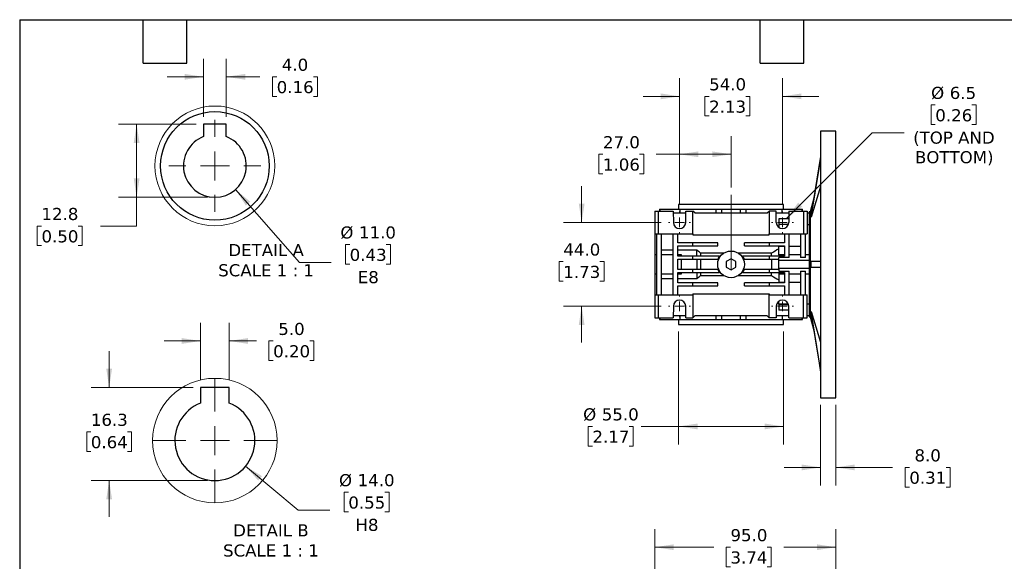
# Model space of a CAD drawing. Header units: millimetres. Extents: x 19 to 819, y 19 to 629.
# Tile 3 of 7: x 19 to 536, y 344 to 629. Entities that reach past the tile are written whole.
import ezdxf

# ---------------------------------------------------------------- set-up
doc = ezdxf.new("R2010")
doc.units = ezdxf.units.MM
doc.header["$LTSCALE"] = 3
doc.linetypes.add('SLD-Center', pattern=[19.05, 15.24, -1.27, 1.27, -1.27])
doc.linetypes.add('SLD-Solid', pattern=[0])
doc.layers.add('TEXT', color=140, linetype='SLD-Solid', lineweight=25)
doc.styles.add('SLDTEXTSTYLE0', font='VERDANA.TTF')
doc.dimstyles.new('SLDDIMSTYLE0', dxfattribs={"dimtxt": 6.474023, "dimasz": 9.906, "dimexe": 0, "dimexo": 0.0625, "dimgap": 1.618506, "dimtad": 0, "dimtih": 1, "dimtoh": 1, "dimdec": 1, "dimrnd": 1e-09, "dimzin": 4, "dimdsep": 46, "dimtxsty": 'SLDTEXTSTYLE0', "dimsah": 1, "dimcen": 0.09, "dimadec": 0, "dimazin": 1, "dimtfac": 1, "dimtdec": 1, "dimtofl": 0, "dimtmove": 0, "dimatfit": 3, "dimfxl": 0, "dimfrac": 2, "dimtolj": 1, "dimtzin": 12, "dimarcsym": 0})
doc.dimstyles.new('SLDDIMSTYLE1', dxfattribs={"dimtxt": 6.474023, "dimasz": 9.906, "dimexe": 0, "dimexo": 0.0625, "dimgap": 1.618506, "dimtad": 0, "dimtih": 1, "dimtoh": 1, "dimdec": 1, "dimrnd": 1e-09, "dimzin": 4, "dimdsep": 46, "dimtxsty": 'SLDTEXTSTYLE0', "dimsah": 1, "dimcen": 0.09, "dimadec": 0, "dimazin": 1, "dimtfac": 1, "dimtdec": 1, "dimtmove": 0, "dimatfit": 0, "dimfxl": 0, "dimfrac": 2, "dimtolj": 1, "dimtzin": 12, "dimarcsym": 0})
doc.dimstyles.new('SLDDIMSTYLE10', dxfattribs={"dimtxt": 6.474023, "dimasz": 9.906, "dimexe": 0, "dimexo": 0.0625, "dimgap": 1.618506, "dimtad": 0, "dimtih": 1, "dimtoh": 1, "dimdec": 1, "dimlfac": 0.333333, "dimrnd": 1e-09, "dimzin": 12, "dimdsep": 46, "dimtxsty": 'SLDTEXTSTYLE0', "dimsah": 1, "dimcen": 0.09, "dimadec": 0, "dimazin": 3, "dimtfac": 1, "dimtdec": 1, "dimtmove": 0, "dimatfit": 0, "dimfxl": 0, "dimfrac": 2, "dimtolj": 1, "dimtzin": 12, "dimarcsym": 0})
doc.dimstyles.new('SLDDIMSTYLE11', dxfattribs={"dimtxt": 6.474023, "dimasz": 9.906, "dimexe": 0, "dimexo": 0.0625, "dimgap": 1.618506, "dimtad": 0, "dimtih": 1, "dimtoh": 1, "dimdec": 1, "dimlfac": 0.333333, "dimrnd": 1e-09, "dimzin": 4, "dimdsep": 46, "dimtxsty": 'SLDTEXTSTYLE0', "dimsah": 1, "dimcen": 0, "dimadec": 0, "dimazin": 1, "dimtfac": 1, "dimtdec": 1, "dimtofl": 0, "dimtmove": 0, "dimatfit": 3, "dimfxl": 0, "dimfrac": 2, "dimtolj": 1, "dimtzin": 12, "dimarcsym": 0})
doc.dimstyles.new('SLDDIMSTYLE5', dxfattribs={"dimtxt": 6.474023, "dimasz": 9.906, "dimexe": 0, "dimexo": 0.0625, "dimgap": 1.618506, "dimtad": 0, "dimtih": 1, "dimtoh": 1, "dimdec": 1, "dimrnd": 1e-09, "dimzin": 12, "dimdsep": 46, "dimtxsty": 'SLDTEXTSTYLE0', "dimsah": 1, "dimcen": 0, "dimadec": 0, "dimazin": 3, "dimtfac": 1, "dimtdec": 1, "dimtofl": 0, "dimtmove": 0, "dimatfit": 3, "dimfxl": 0, "dimfrac": 2, "dimtolj": 1, "dimtzin": 12, "dimarcsym": 0})
doc.dimstyles.new('SLDDIMSTYLE7', dxfattribs={"dimtxt": 6.474023, "dimasz": 9.906, "dimexe": 0, "dimexo": 0.0625, "dimgap": 1.618506, "dimtad": 0, "dimtih": 1, "dimtoh": 1, "dimdec": 1, "dimlfac": 0.333333, "dimrnd": 1e-09, "dimzin": 4, "dimdsep": 46, "dimtxsty": 'SLDTEXTSTYLE0', "dimsah": 1, "dimcen": 0.09, "dimadec": 0, "dimazin": 1, "dimtfac": 1, "dimtdec": 1, "dimtmove": 0, "dimatfit": 0, "dimfxl": 0, "dimfrac": 2, "dimtolj": 1, "dimtzin": 12, "dimarcsym": 0})
doc.dimstyles.new('SLDDIMSTYLE8', dxfattribs={"dimtxt": 6.474023, "dimasz": 9.906, "dimexe": 0, "dimexo": 0.0625, "dimgap": 1.618506, "dimtad": 0, "dimtih": 1, "dimtoh": 1, "dimdec": 1, "dimlfac": 0.333333, "dimrnd": 1e-09, "dimzin": 12, "dimdsep": 46, "dimtxsty": 'SLDTEXTSTYLE0', "dimsah": 1, "dimcen": 0.09, "dimadec": 0, "dimazin": 3, "dimtfac": 1, "dimtdec": 1, "dimtofl": 0, "dimtmove": 0, "dimatfit": 3, "dimfxl": 0, "dimfrac": 2, "dimtolj": 1, "dimtzin": 12, "dimarcsym": 0})
doc.dimstyles.new('SLDDIMSTYLE9', dxfattribs={"dimtxt": 6.474023, "dimasz": 9.906, "dimexe": 0, "dimexo": 0.0625, "dimgap": 1.618506, "dimtad": 0, "dimtih": 1, "dimtoh": 1, "dimdec": 1, "dimlfac": 0.333333, "dimrnd": 1e-09, "dimzin": 4, "dimdsep": 46, "dimtxsty": 'SLDTEXTSTYLE0', "dimsah": 1, "dimcen": 0, "dimadec": 0, "dimazin": 1, "dimtfac": 1, "dimtdec": 1, "dimtofl": 0, "dimtmove": 0, "dimatfit": 3, "dimfxl": 0, "dimfrac": 2, "dimtolj": 1, "dimtzin": 12, "dimarcsym": 0})

# ---------------------------------------------------------------- blocks, each defined once
blk = doc.blocks.new('_D_9')
at = {"color": 7, "linetype": 'SLD-Solid', "lineweight": 0}
for p, q in [((352.34, 271.96), (352.34, 361.22)), ((447.34, 316.96), (447.34, 361.22)), ((352.34, 351.69), (383.27, 351.69)), ((392.04, 351.69), (389.87, 351.69)), ((389.87, 351.69), (389.87, 341.4)), ((411.28, 351.69), (413.45, 351.69)), ((413.45, 351.69), (413.45, 341.4)), ((447.34, 351.69), (420.05, 351.69)), ((389.87, 341.4), (392.04, 341.4)), ((413.45, 341.4), (411.28, 341.4))]:
    blk.add_line(p, q, dxfattribs=at)
at = {"color": 7, "linetype": 'SLD-Solid', "lineweight": 18}
for points in [[(352.34, 351.69), (362.25, 350.17), (362.25, 353.21)], [(447.34, 351.69), (437.44, 353.21), (437.44, 350.17)]]:
    blk.add_solid(points, dxfattribs=at)
at = {"color": 7, "linetype": 'SLD-Solid', "lineweight": 18, "char_height": 6.35, "attachment_point": 1, "style": 'SLDTEXTSTYLE0'}
for s, insert in [('95.0', (392.04, 361.2)), ('3.74', (392.04, 349.47))]:
    blk.add_mtext(s, dxfattribs=dict(at, insert=insert))
blk = doc.blocks.new('_D_12')
at = {"color": 7, "linetype": 'SLD-Solid', "lineweight": 0}
for p, q in [((313.95, 522.2), (313.95, 541.25)), ((355.74, 522.2), (304.43, 522.2)), ((304.33, 501.63), (302.16, 501.63)), ((302.16, 501.63), (302.16, 491.34)), ((323.57, 501.63), (325.75, 501.63)), ((325.75, 501.63), (325.75, 491.34)), ((302.16, 491.34), (304.33, 491.34)), ((325.75, 491.34), (323.57, 491.34)), ((355.74, 478.2), (304.43, 478.2)), ((313.95, 478.2), (313.95, 459.15))]:
    blk.add_line(p, q, dxfattribs=at)
at = {"color": 7, "linetype": 'SLD-Solid', "lineweight": 18}
for points in [[(313.95, 522.2), (315.48, 532.1), (312.43, 532.1)], [(313.95, 478.2), (312.43, 468.29), (315.48, 468.29)]]:
    blk.add_solid(points, dxfattribs=at)
at = {"color": 7, "linetype": 'SLD-Solid', "lineweight": 18, "char_height": 6.35, "attachment_point": 1, "style": 'SLDTEXTSTYLE0'}
for s, insert in [('44.0', (304.33, 511.15)), ('1.73', (304.33, 499.41))]:
    blk.add_mtext(s, dxfattribs=dict(at, insert=insert))
blk = doc.blocks.new('_D_13')
at = {"color": 7, "linetype": 'SLD-Solid', "lineweight": 0}
for p, q in [((499.52, 583.88), (497.35, 583.88)), ((497.35, 583.88), (497.35, 573.59)), ((518.76, 583.88), (520.93, 583.88)), ((520.93, 583.88), (520.93, 573.59)), ((497.35, 573.59), (499.52, 573.59)), ((520.93, 573.59), (518.76, 573.59)), ((421.64, 524.5), (466.48, 569.33)), ((466.48, 569.33), (483.14, 569.33))]:
    blk.add_line(p, q, dxfattribs=at)
at = {"color": 7, "linetype": 'SLD-Solid', "lineweight": 18}
blk.add_solid([(421.64, 524.5), (429.72, 530.42), (427.57, 532.58)], dxfattribs=at)
at = {"color": 7, "linetype": 'SLD-Solid', "lineweight": 18, "char_height": 6.35, "attachment_point": 1, "style": 'SLDTEXTSTYLE0'}
for s, insert in [('%%c', (497.33, 593.39)), ('6.5', (507.1, 593.39)), ('0.26', (499.52, 581.65)), ('(TOP AND', (487.91, 569.91)), ('BOTTOM)', (488.85, 559.63))]:
    blk.add_mtext(s, dxfattribs=dict(at, insert=insert))
blk = doc.blocks.new('_D_14')
at = {"color": 7, "linetype": 'SLD-Solid', "lineweight": 0}
for p, q in [((365.34, 531.8), (365.34, 597.92)), ((419.34, 531.8), (419.34, 597.92)), ((365.34, 588.4), (346.29, 588.4)), ((380.85, 588.4), (378.67, 588.4)), ((378.67, 588.4), (378.67, 578.11)), ((400.09, 588.4), (402.26, 588.4)), ((402.26, 588.4), (402.26, 578.11)), ((419.34, 588.4), (438.39, 588.4)), ((378.67, 578.11), (380.85, 578.11)), ((402.26, 578.11), (400.09, 578.11))]:
    blk.add_line(p, q, dxfattribs=at)
at = {"color": 7, "linetype": 'SLD-Solid', "lineweight": 18}
for points in [[(365.34, 588.4), (355.44, 589.92), (355.44, 586.88)], [(419.34, 588.4), (429.25, 586.88), (429.25, 589.92)]]:
    blk.add_solid(points, dxfattribs=at)
at = {"color": 7, "linetype": 'SLD-Solid', "lineweight": 18, "char_height": 6.35, "attachment_point": 1, "style": 'SLDTEXTSTYLE0'}
for s, insert in [('54.0', (380.85, 597.91)), ('2.13', (380.85, 586.18))]:
    blk.add_mtext(s, dxfattribs=dict(at, insert=insert))
blk = doc.blocks.new('_D_15')
at = {"color": 7, "linetype": 'SLD-Solid', "lineweight": 0}
for p, q in [((364.84, 464.89), (364.84, 405.58)), ((419.84, 464.89), (419.84, 405.58)), ((319.62, 415.1), (317.45, 415.1)), ((317.45, 415.1), (317.45, 404.81)), ((338.86, 415.1), (341.03, 415.1)), ((341.03, 415.1), (341.03, 404.81)), ((364.84, 415.1), (345.19, 415.1)), ((419.84, 415.1), (364.84, 415.1)), ((317.45, 404.81), (319.62, 404.81)), ((341.03, 404.81), (338.86, 404.81))]:
    blk.add_line(p, q, dxfattribs=at)
at = {"color": 7, "linetype": 'SLD-Solid', "lineweight": 18}
for points in [[(364.84, 415.1), (374.75, 413.58), (374.75, 416.63)], [(419.84, 415.1), (409.94, 416.63), (409.94, 413.58)]]:
    blk.add_solid(points, dxfattribs=at)
at = {"color": 7, "linetype": 'SLD-Solid', "lineweight": 18, "char_height": 6.35, "attachment_point": 1, "style": 'SLDTEXTSTYLE0'}
for s, insert in [('%%c', (314.73, 424.62)), ('55.0', (324.51, 424.62)), ('2.17', (319.62, 412.88))]:
    blk.add_mtext(s, dxfattribs=dict(at, insert=insert))
blk = doc.blocks.new('_D_16')
at = {"color": 7, "linetype": 'SLD-Solid', "lineweight": 0}
for p, q in [((365.34, 531.8), (365.34, 567.51)), ((392.34, 540.55), (392.34, 567.51)), ((325.12, 557.98), (322.95, 557.98)), ((322.95, 557.98), (322.95, 547.69)), ((344.36, 557.98), (346.53, 557.98)), ((346.53, 557.98), (346.53, 547.69)), ((365.34, 557.98), (353.13, 557.98)), ((392.34, 557.98), (365.34, 557.98)), ((322.95, 547.69), (325.12, 547.69)), ((346.53, 547.69), (344.36, 547.69))]:
    blk.add_line(p, q, dxfattribs=at)
at = {"color": 7, "linetype": 'SLD-Solid', "lineweight": 18}
for points in [[(365.34, 557.98), (375.25, 556.46), (375.25, 559.5)], [(392.34, 557.98), (382.44, 559.5), (382.44, 556.46)]]:
    blk.add_solid(points, dxfattribs=at)
at = {"color": 7, "linetype": 'SLD-Solid', "lineweight": 18, "char_height": 6.35, "attachment_point": 1, "style": 'SLDTEXTSTYLE0'}
for s, insert in [('27.0', (325.12, 567.49)), ('1.06', (325.12, 555.76))]:
    blk.add_mtext(s, dxfattribs=dict(at, insert=insert))
blk = doc.blocks.new('_D_17')
at = {"color": 7, "linetype": 'SLD-Solid', "lineweight": 0}
for p, q in [((439.34, 426.39), (439.34, 384.06)), ((447.34, 426.39), (447.34, 384.06)), ((439.34, 393.59), (420.29, 393.59)), ((447.34, 393.59), (477.14, 393.59)), ((485.91, 393.59), (483.74, 393.59)), ((483.74, 393.59), (483.74, 383.3)), ((505.15, 393.59), (507.32, 393.59)), ((507.32, 393.59), (507.32, 383.3)), ((483.74, 383.3), (485.91, 383.3)), ((507.32, 383.3), (505.15, 383.3))]:
    blk.add_line(p, q, dxfattribs=at)
at = {"color": 7, "linetype": 'SLD-Solid', "lineweight": 18}
for points in [[(439.34, 393.59), (429.44, 395.11), (429.44, 392.06)], [(447.34, 393.59), (457.25, 392.06), (457.25, 395.11)]]:
    blk.add_solid(points, dxfattribs=at)
at = {"color": 7, "linetype": 'SLD-Solid', "lineweight": 18, "char_height": 6.35, "attachment_point": 1, "style": 'SLDTEXTSTYLE0'}
for s, insert in [('8.0', (488.6, 403.1)), ('0.31', (485.91, 391.36))]:
    blk.add_mtext(s, dxfattribs=dict(at, insert=insert))
blk = doc.blocks.new('SW_CENTERMARKSYMBOL_5')
at = {"color": 0, "linetype": 'SLD-Solid', "lineweight": 18}
for p, q in [((0, 5.08), (0, 5.79)), ((-5.08, 0), (-5.79, 0)), ((0, 0), (-2.54, 0)), ((0, 0), (0, 2.54)), ((0, 0), (0, -2.54)), ((0, 0), (2.54, 0)), ((5.08, 0), (5.79, 0)), ((0, -5.08), (0, -5.79))]:
    blk.add_line(p, q, dxfattribs=at)
blk = doc.blocks.new('SW_CENTERMARKSYMBOL_6')
at = {"color": 0, "linetype": 'SLD-Solid', "lineweight": 18}
for p, q in [((0, 5.08), (0, 5.79)), ((-5.08, 0), (-5.79, 0)), ((0, 0), (-2.54, 0)), ((0, 0), (0, 2.54)), ((0, 0), (0, -2.54)), ((0, 0), (2.54, 0)), ((5.08, 0), (5.79, 0)), ((0, -5.08), (0, -5.79))]:
    blk.add_line(p, q, dxfattribs=at)
blk = doc.blocks.new('SW_CENTERMARKSYMBOL_7')
at = {"color": 0, "linetype": 'SLD-Solid', "lineweight": 18}
for p, q in [((0, 5.08), (0, 5.79)), ((-5.08, 0), (-5.79, 0)), ((0, 0), (-2.54, 0)), ((0, 0), (0, 2.54)), ((0, 0), (0, -2.54)), ((0, 0), (2.54, 0)), ((5.08, 0), (5.79, 0)), ((0, -5.08), (0, -5.79))]:
    blk.add_line(p, q, dxfattribs=at)
blk = doc.blocks.new('SW_CENTERMARKSYMBOL_8')
at = {"color": 0, "linetype": 'SLD-Solid', "lineweight": 18}
for p, q in [((0, 5.08), (0, 5.79)), ((-5.08, 0), (-5.79, 0)), ((0, 0), (-2.54, 0)), ((0, 0), (0, 2.54)), ((0, 0), (0, -2.54)), ((0, 0), (2.54, 0)), ((5.08, 0), (5.79, 0)), ((0, -5.08), (0, -5.79))]:
    blk.add_line(p, q, dxfattribs=at)
blk = doc.blocks.new('_D_23')
at = {"color": 7, "linetype": 'SLD-Solid', "lineweight": 0}
for p, q in [((115.48, 577.61), (115.48, 608.18)), ((127.48, 577.61), (127.48, 608.18)), ((115.48, 598.66), (96.43, 598.66)), ((127.48, 598.66), (145.15, 598.66)), ((153.92, 598.66), (151.75, 598.66)), ((151.75, 598.66), (151.75, 588.37)), ((173.16, 598.66), (175.33, 598.66)), ((175.33, 598.66), (175.33, 588.37)), ((151.75, 588.37), (153.92, 588.37)), ((175.33, 588.37), (173.16, 588.37))]:
    blk.add_line(p, q, dxfattribs=at)
at = {"color": 7, "linetype": 'SLD-Solid', "lineweight": 18}
for points in [[(115.48, 598.66), (105.57, 600.18), (105.57, 597.13)], [(127.48, 598.66), (137.38, 597.13), (137.38, 600.18)]]:
    blk.add_solid(points, dxfattribs=at)
at = {"color": 7, "linetype": 'SLD-Solid', "lineweight": 18, "char_height": 6.35, "attachment_point": 1, "style": 'SLDTEXTSTYLE0'}
for s, insert in [('4.0', (156.61, 608.17)), ('0.16', (153.92, 596.43))]:
    blk.add_mtext(s, dxfattribs=dict(at, insert=insert))
blk = doc.blocks.new('_D_24')
at = {"color": 7, "linetype": 'SLD-Solid', "lineweight": 0}
for p, q in [((111.67, 573.8), (70.9, 573.8)), ((80.42, 573.8), (80.42, 535.4)), ((117.67, 535.4), (70.9, 535.4)), ((80.42, 520.32), (80.42, 535.4)), ((30.47, 520.32), (28.29, 520.32)), ((28.29, 520.32), (28.29, 510.03)), ((49.71, 520.32), (51.88, 520.32)), ((51.88, 520.32), (51.88, 510.03)), ((61.37, 520.32), (80.42, 520.32)), ((28.29, 510.03), (30.47, 510.03)), ((51.88, 510.03), (49.71, 510.03))]:
    blk.add_line(p, q, dxfattribs=at)
at = {"color": 7, "linetype": 'SLD-Solid', "lineweight": 18}
for points in [[(80.42, 573.8), (78.9, 563.9), (81.95, 563.9)], [(80.42, 535.4), (81.95, 545.31), (78.9, 545.31)]]:
    blk.add_solid(points, dxfattribs=at)
at = {"color": 7, "linetype": 'SLD-Solid', "lineweight": 18, "char_height": 6.35, "attachment_point": 1, "style": 'SLDTEXTSTYLE0'}
for s, insert in [('12.8', (30.47, 529.83)), ('0.50', (30.47, 518.09))]:
    blk.add_mtext(s, dxfattribs=dict(at, insert=insert))
blk = doc.blocks.new('_D_25')
at = {"color": 7, "linetype": 'SLD-Solid', "lineweight": 0}
for p, q in [((132.35, 539.49), (165.9, 501.22)), ((192.21, 510.62), (190.04, 510.62)), ((190.04, 510.62), (190.04, 500.33)), ((211.45, 510.62), (213.63, 510.62)), ((213.63, 510.62), (213.63, 500.33)), ((165.9, 501.22), (182.56, 501.22)), ((190.04, 500.33), (192.21, 500.33)), ((213.63, 500.33), (211.45, 500.33))]:
    blk.add_line(p, q, dxfattribs=at)
at = {"color": 7, "linetype": 'SLD-Solid', "lineweight": 18}
blk.add_solid([(132.35, 539.49), (137.73, 531.04), (140.03, 533.05)], dxfattribs=at)
at = {"color": 7, "linetype": 'SLD-Solid', "lineweight": 18, "char_height": 6.35, "attachment_point": 1, "style": 'SLDTEXTSTYLE0'}
for s, insert in [('%%c', (187.33, 520.13)), ('11.0', (197.1, 520.13)), ('0.43', (192.21, 508.39)), ('E8', (196.47, 496.66))]:
    blk.add_mtext(s, dxfattribs=dict(at, insert=insert))
blk = doc.blocks.new('SW_CENTERMARKSYMBOL_14')
at = {"color": 0, "linetype": 'SLD-Solid', "lineweight": 18}
for p, q in [((0, 15.24), (0, 24.12)), ((0, 0), (0, 7.62)), ((-15.24, 0), (-24.12, 0)), ((0, 0), (-7.62, 0)), ((0, 0), (0, -7.62)), ((0, 0), (7.62, 0)), ((15.24, 0), (24.12, 0)), ((0, -15.24), (0, -24.12))]:
    blk.add_line(p, q, dxfattribs=at)
blk = doc.blocks.new('_D_26')
at = {"color": 7, "linetype": 'SLD-Solid', "lineweight": 0}
for p, q in [((113.98, 439.39), (113.98, 469.49)), ((128.98, 439.39), (128.98, 469.49)), ((113.98, 459.97), (94.93, 459.97)), ((128.98, 459.97), (143.27, 459.97)), ((152.05, 459.97), (149.87, 459.97)), ((149.87, 459.97), (149.87, 449.68)), ((171.28, 459.97), (173.46, 459.97)), ((173.46, 459.97), (173.46, 449.68)), ((149.87, 449.68), (152.05, 449.68)), ((173.46, 449.68), (171.28, 449.68))]:
    blk.add_line(p, q, dxfattribs=at)
at = {"color": 7, "linetype": 'SLD-Solid', "lineweight": 18}
for points in [[(113.98, 459.97), (104.07, 461.49), (104.07, 458.45)], [(128.98, 459.97), (138.88, 458.45), (138.88, 461.49)]]:
    blk.add_solid(points, dxfattribs=at)
at = {"color": 7, "linetype": 'SLD-Solid', "lineweight": 18, "char_height": 6.35, "attachment_point": 1, "style": 'SLDTEXTSTYLE0'}
for s, insert in [('5.0', (154.74, 469.48)), ('0.20', (152.05, 457.75))]:
    blk.add_mtext(s, dxfattribs=dict(at, insert=insert))
blk = doc.blocks.new('_D_27')
at = {"color": 7, "linetype": 'SLD-Solid', "lineweight": 0}
for p, q in [((66, 435.58), (66, 454.63)), ((110.17, 435.58), (56.47, 435.58)), ((56.38, 412.25), (54.2, 412.25)), ((54.2, 412.25), (54.2, 401.96)), ((75.61, 412.25), (77.79, 412.25)), ((77.79, 412.25), (77.79, 401.96)), ((54.2, 401.96), (56.38, 401.96)), ((77.79, 401.96), (75.61, 401.96)), ((117.67, 386.68), (56.47, 386.68)), ((66, 386.68), (66, 367.63))]:
    blk.add_line(p, q, dxfattribs=at)
at = {"color": 7, "linetype": 'SLD-Solid', "lineweight": 18}
for points in [[(66, 435.58), (67.52, 445.48), (64.47, 445.48)], [(66, 386.68), (64.47, 376.77), (67.52, 376.77)]]:
    blk.add_solid(points, dxfattribs=at)
at = {"color": 7, "linetype": 'SLD-Solid', "lineweight": 18, "char_height": 6.35, "attachment_point": 1, "style": 'SLDTEXTSTYLE0'}
for s, insert in [('16.3', (56.38, 421.76)), ('0.64', (56.38, 410.03))]:
    blk.add_mtext(s, dxfattribs=dict(at, insert=insert))
blk = doc.blocks.new('_D_28')
at = {"color": 7, "linetype": 'SLD-Solid', "lineweight": 0}
for p, q in [((137.59, 394.21), (165.19, 371.16)), ((191.51, 380.56), (189.33, 380.56)), ((189.33, 380.56), (189.33, 370.27)), ((210.74, 380.56), (212.92, 380.56)), ((212.92, 380.56), (212.92, 370.27)), ((165.19, 371.16), (181.86, 371.16)), ((189.33, 370.27), (191.51, 370.27)), ((212.92, 370.27), (210.74, 370.27))]:
    blk.add_line(p, q, dxfattribs=at)
at = {"color": 7, "linetype": 'SLD-Solid', "lineweight": 18}
blk.add_solid([(137.59, 394.21), (144.22, 386.69), (146.17, 389.03)], dxfattribs=at)
at = {"color": 7, "linetype": 'SLD-Solid', "lineweight": 18, "char_height": 6.35, "attachment_point": 1, "style": 'SLDTEXTSTYLE0'}
for s, insert in [('%%c', (186.62, 390.07)), ('14.0', (196.39, 390.07)), ('0.55', (191.51, 378.33)), ('H8', (195.25, 366.6))]:
    blk.add_mtext(s, dxfattribs=dict(at, insert=insert))
blk = doc.blocks.new('SW_CENTERMARKSYMBOL_15')
at = {"color": 0, "linetype": 'SLD-Solid', "lineweight": 18}
for p, q in [((0, 15.24), (0, 32.67)), ((0, 0), (0, 7.62)), ((-15.24, 0), (-32.67, 0)), ((0, 0), (-7.62, 0)), ((0, 0), (0, -7.62)), ((0, 0), (7.62, 0)), ((15.24, 0), (32.67, 0)), ((0, -15.24), (0, -32.67))]:
    blk.add_line(p, q, dxfattribs=at)

msp = doc.modelspace()

# ---------------------------------------------------------------- linework, layer by layer
for p, q in [((115.48, 573.8), (115.48, 567.27)), ((127.48, 573.8), (115.48, 573.8)), ((127.48, 567.27), (127.48, 573.8)), ((447.34, 570.2), (439.34, 570.2)), ((439.34, 570.2), (439.34, 430.2)), ((447.34, 430.2), (447.34, 570.2)), ((439.34, 556.75), (434.4, 526.52)), ((439.34, 541.02), (434.4, 525.02)), ((435.76, 534.86), (433.84, 527.7)), ((352.34, 528.2), (352.34, 516.2)), ((352.34, 528.2), (354.34, 528.2)), ((354.34, 516.2), (354.34, 528.2)), ((354.34, 528.2), (361.99, 528.2)), ((354.84, 529.2), (354.84, 528.2)), ((354.84, 529.2), (355.18, 529.2)), ((355.18, 528.2), (355.18, 529.2)), ((355.18, 529.2), (365.44, 529.2)), ((361.99, 528.2), (362.09, 522.2)), ((362.01, 527.2), (368.68, 527.2)), ((364.84, 531.7), (364.84, 529.2)), ((392.34, 531.7), (364.84, 531.7)), ((365.44, 529.2), (365.44, 527.2)), ((365.44, 529.2), (384.59, 529.2)), ((368.59, 522.2), (368.7, 528.2)), ((368.7, 528.2), (372.34, 528.2)), ((372.34, 516.2), (372.34, 528.2)), ((373.34, 527.2), (372.34, 528.2)), ((373.34, 527.2), (411.34, 527.2)), ((384.59, 527.2), (384.59, 529.2)), ((384.59, 529.2), (387.34, 529.2)), ((387.34, 529.2), (387.34, 527.2)), ((387.34, 529.2), (397.34, 529.2)), ((419.84, 531.7), (392.34, 531.7)), ((397.34, 527.2), (397.34, 529.2)), ((397.34, 529.2), (400.09, 529.2)), ((400.09, 529.2), (400.09, 527.2)), ((400.09, 529.2), (419.25, 529.2)), ((411.34, 527.2), (412.34, 528.2)), ((412.34, 528.2), (412.34, 516.2)), ((415.99, 528.2), (412.34, 528.2)), ((416.09, 522.2), (415.99, 528.2)), ((416.01, 527.2), (422.68, 527.2)), ((419.25, 527.2), (419.25, 529.2)), ((419.25, 529.2), (429.51, 529.2)), ((419.84, 529.2), (419.84, 531.7)), ((422.7, 528.2), (422.59, 522.2)), ((422.7, 528.2), (430.34, 528.2)), ((429.51, 529.2), (429.51, 528.2)), ((429.51, 529.2), (429.84, 529.2)), ((429.84, 528.2), (429.84, 529.2)), ((430.34, 528.2), (430.34, 516.2)), ((430.34, 528.2), (432.34, 528.2)), ((432.34, 528.2), (432.34, 516.2)), ((432.34, 527.2), (433.34, 527.2)), ((433.84, 527.7), (433.34, 527.7)), ((433.34, 527.7), (433.34, 472.7)), ((433.84, 527.7), (433.84, 500.2)), ((417.34, 524.17), (417.34, 521.23)), ((422.63, 524.17), (417.34, 524.17)), ((434.4, 525.02), (434.4, 526.52)), ((417.34, 521.23), (422.45, 521.23)), ((422.42, 521.16), (417.34, 521.16)), ((417.34, 521.16), (417.34, 519.64)), ((432.34, 521.16), (433.34, 521.16)), ((352.34, 516.2), (353.34, 516.2)), ((352.34, 516.2), (352.34, 505.2)), ((353.34, 516.2), (354.34, 516.2)), ((353.34, 500.2), (353.34, 516.2)), ((354.34, 516.2), (372.34, 516.2)), ((355.84, 500.2), (355.84, 516.2)), ((361.84, 516.2), (361.84, 500.2)), ((364.34, 511.45), (364.34, 516.2)), ((372.34, 516.2), (372.34, 515.7)), ((372.34, 515.7), (412.34, 515.7)), ((412.34, 516.2), (430.34, 516.2)), ((412.34, 515.7), (412.34, 516.2)), ((420.34, 516.2), (420.34, 511.45)), ((422.84, 503.77), (422.84, 516.2)), ((428.84, 516.2), (428.84, 503.77)), ((430.34, 516.2), (431.34, 516.2)), ((431.34, 516.2), (432.34, 516.2)), ((431.34, 503.77), (431.34, 516.2)), ((361.84, 507.67), (355.84, 507.67)), ((372.34, 511.45), (364.34, 511.45)), ((364.34, 509.95), (372.34, 509.95)), ((364.34, 504.45), (364.34, 509.95)), ((374.34, 507.67), (364.34, 507.67)), ((372.34, 509.95), (372.34, 511.45)), ((385.34, 511.45), (372.34, 511.45)), ((372.34, 509.95), (385.34, 509.95)), ((374.34, 504.45), (374.34, 507.67)), ((385.34, 509.95), (385.34, 511.45)), ((399.34, 509.95), (399.34, 511.45)), ((412.34, 511.45), (399.34, 511.45)), ((399.34, 509.95), (412.34, 509.95)), ((412.34, 511.45), (412.34, 509.95)), ((420.34, 511.45), (412.34, 511.45)), ((412.34, 509.95), (420.34, 509.95)), ((420.34, 509.56), (417.34, 509.56)), ((417.34, 505.2), (417.34, 509.56)), ((420.34, 509.95), (420.34, 504.45)), ((428.84, 509.56), (422.84, 509.56)), ((353.34, 505.2), (352.34, 505.2)), ((352.34, 505.2), (352.34, 495.2)), ((361.84, 505.2), (355.84, 505.2)), ((366.34, 505.2), (364.34, 505.2)), ((372.34, 504.45), (364.34, 504.45)), ((364.34, 502.95), (372.34, 502.95)), ((364.34, 500.2), (364.34, 502.95)), ((366.34, 504.45), (366.34, 505.2)), ((366.34, 497.45), (366.34, 502.95)), ((372.34, 502.95), (372.34, 504.45)), ((386.16, 504.45), (372.34, 504.45)), ((372.34, 502.95), (385.37, 502.95)), ((374.34, 502.95), (374.34, 497.45)), ((388.63, 506.13), (376.34, 506.13)), ((376.34, 506.13), (376.34, 504.45)), ((376.34, 502.95), (376.34, 497.45)), ((385.37, 502.95), (385.91, 502.95)), ((386.34, 504.45), (386.16, 504.45)), ((386.34, 503.8), (386.34, 504.45)), ((392.34, 503.08), (389.84, 501.64)), ((389.84, 501.64), (389.84, 498.75)), ((394.84, 501.64), (392.34, 503.08)), ((394.84, 498.75), (394.84, 501.64)), ((413.63, 506.13), (396.06, 506.13)), ((398.34, 504.45), (398.34, 503.8)), ((398.52, 504.45), (398.34, 504.45)), ((412.34, 504.45), (398.52, 504.45)), ((398.78, 502.95), (399.32, 502.95)), ((399.32, 502.95), (412.34, 502.95)), ((420.34, 504.45), (412.34, 504.45)), ((412.34, 504.45), (412.34, 502.95)), ((412.34, 502.95), (417.34, 502.95)), ((413.63, 504.45), (413.63, 506.13)), ((413.63, 502.95), (413.63, 497.45)), ((420.34, 505.2), (417.34, 505.2)), ((417.34, 505.2), (417.34, 504.45)), ((417.34, 502.38), (417.34, 503.77)), ((422.84, 503.77), (417.34, 503.77)), ((417.34, 502.38), (433.34, 502.38)), ((417.34, 498.02), (417.34, 502.38)), ((428.84, 505.2), (422.84, 505.2)), ((431.34, 503.77), (428.84, 503.77)), ((433.34, 505.2), (431.34, 505.2)), ((434.4, 498.7), (434.4, 501.7)), ((439.34, 501.7), (434.4, 501.7)), ((353.34, 484.2), (353.34, 500.2)), ((355.84, 484.2), (355.84, 500.2)), ((361.84, 500.2), (361.84, 484.2)), ((364.34, 497.45), (364.34, 500.2)), ((372.34, 497.45), (364.34, 497.45)), ((372.34, 495.95), (372.34, 497.45)), ((385.37, 497.45), (372.34, 497.45)), ((385.91, 497.45), (385.37, 497.45)), ((386.34, 495.95), (386.34, 496.59)), ((389.84, 498.75), (392.34, 497.31)), ((392.34, 497.31), (394.84, 498.75)), ((398.34, 496.59), (398.34, 495.95)), ((399.32, 497.45), (398.78, 497.45)), ((412.34, 497.45), (399.32, 497.45)), ((412.34, 497.45), (412.34, 495.95)), ((417.34, 497.45), (412.34, 497.45)), ((433.34, 498.02), (417.34, 498.02)), ((417.34, 498.02), (417.34, 496.63)), ((417.34, 496.63), (422.84, 496.63)), ((422.84, 484.2), (422.84, 496.63)), ((428.84, 496.63), (431.34, 496.63)), ((428.84, 496.63), (428.84, 484.2)), ((431.34, 484.2), (431.34, 496.63)), ((433.84, 500.2), (433.84, 472.7)), ((434.4, 498.7), (439.34, 498.7)), ((352.34, 495.2), (353.34, 495.2)), ((352.34, 495.2), (352.34, 484.2)), ((355.84, 495.2), (361.84, 495.2)), ((355.84, 492.73), (361.84, 492.73)), ((364.34, 495.95), (372.34, 495.95)), ((364.34, 490.45), (364.34, 495.95)), ((364.34, 495.2), (366.34, 495.2)), ((364.34, 492.73), (374.34, 492.73)), ((366.34, 495.2), (366.34, 495.95)), ((372.34, 495.95), (386.16, 495.95)), ((374.34, 495.95), (374.34, 492.73)), ((376.34, 495.95), (376.34, 494.27)), ((376.34, 494.27), (388.63, 494.27)), ((386.16, 495.95), (386.34, 495.95)), ((396.06, 494.27), (413.63, 494.27)), ((398.34, 495.95), (398.52, 495.95)), ((398.52, 495.95), (412.34, 495.95)), ((412.34, 495.95), (420.34, 495.95)), ((413.63, 494.27), (413.63, 495.95)), ((417.34, 495.95), (417.34, 495.2)), ((417.34, 495.2), (420.34, 495.2)), ((417.34, 495.2), (417.34, 490.84)), ((420.34, 495.95), (420.34, 490.45)), ((422.84, 495.2), (428.84, 495.2)), ((431.34, 495.2), (433.34, 495.2)), ((372.34, 490.45), (364.34, 490.45)), ((364.34, 488.95), (372.34, 488.95)), ((364.34, 484.2), (364.34, 488.95)), ((372.34, 488.95), (372.34, 490.45)), ((385.34, 490.45), (372.34, 490.45)), ((372.34, 488.95), (385.34, 488.95)), ((385.34, 488.95), (385.34, 490.45)), ((399.34, 488.95), (399.34, 490.45)), ((412.34, 490.45), (399.34, 490.45)), ((399.34, 488.95), (412.34, 488.95)), ((412.34, 490.45), (412.34, 488.95)), ((420.34, 490.45), (412.34, 490.45)), ((412.34, 488.95), (420.34, 488.95)), ((417.34, 490.84), (420.34, 490.84)), ((420.34, 488.95), (420.34, 484.2)), ((422.84, 490.84), (428.84, 490.84)), ((352.34, 484.2), (352.34, 472.2)), ((352.34, 484.2), (353.34, 484.2)), ((353.34, 484.2), (354.34, 484.2)), ((354.34, 472.2), (354.34, 484.2)), ((354.34, 484.2), (372.34, 484.2)), ((372.34, 484.7), (412.34, 484.7)), ((372.34, 484.7), (372.34, 484.2)), ((372.34, 484.2), (372.34, 472.2)), ((412.34, 484.7), (412.34, 484.2)), ((412.34, 484.2), (430.34, 484.2)), ((412.34, 472.2), (412.34, 484.2)), ((417.34, 479.24), (417.34, 480.76)), ((430.34, 472.2), (430.34, 484.2)), ((430.34, 484.2), (431.34, 484.2)), ((431.34, 484.2), (432.34, 484.2)), ((432.34, 472.2), (432.34, 484.2)), ((362.09, 478.2), (361.99, 472.2)), ((368.7, 472.2), (368.59, 478.2)), ((416.09, 478.2), (415.99, 472.2)), ((422.42, 479.24), (417.34, 479.24)), ((417.34, 479.17), (422.45, 479.17)), ((417.34, 479.17), (417.34, 476.23)), ((422.63, 476.23), (417.34, 476.23)), ((422.7, 472.2), (422.59, 478.2)), ((433.34, 479.23), (432.34, 479.23)), ((434.4, 475.37), (439.34, 459.38)), ((434.4, 473.87), (434.4, 475.37)), ((439.34, 445.15), (434.4, 475.37)), ((352.34, 472.2), (354.34, 472.2)), ((354.34, 472.2), (361.99, 472.2)), ((354.84, 472.2), (354.84, 471.2)), ((354.84, 471.2), (355.18, 471.2)), ((355.18, 471.2), (355.18, 472.2)), ((355.18, 471.2), (365.44, 471.2)), ((368.68, 473.2), (362.01, 473.2)), ((364.84, 471.2), (364.84, 468.7)), ((365.44, 473.2), (365.44, 471.2)), ((365.44, 471.2), (384.59, 471.2)), ((368.7, 472.2), (372.34, 472.2)), ((373.34, 473.2), (372.34, 472.2)), ((411.34, 473.2), (373.34, 473.2)), ((384.59, 471.2), (384.59, 473.2)), ((384.59, 471.2), (387.34, 471.2)), ((387.34, 473.2), (387.34, 471.2)), ((387.34, 471.2), (397.34, 471.2)), ((397.34, 471.2), (397.34, 473.2)), ((397.34, 471.2), (400.09, 471.2)), ((400.09, 473.2), (400.09, 471.2)), ((400.09, 471.2), (419.25, 471.2)), ((412.34, 472.2), (411.34, 473.2)), ((415.99, 472.2), (412.34, 472.2)), ((422.68, 473.2), (416.01, 473.2)), ((419.25, 473.2), (419.25, 471.2)), ((419.25, 471.2), (429.51, 471.2)), ((419.84, 468.7), (419.84, 471.2)), ((422.7, 472.2), (430.34, 472.2)), ((429.51, 472.2), (429.51, 471.2)), ((429.51, 471.2), (429.84, 471.2)), ((429.84, 471.2), (429.84, 472.2)), ((430.34, 472.2), (432.34, 472.2)), ((433.34, 473.2), (432.34, 473.2)), ((433.34, 472.7), (433.84, 472.7)), ((433.84, 472.7), (435.76, 465.54)), ((364.84, 468.7), (392.34, 468.7)), ((392.34, 468.7), (419.84, 468.7)), ((128.98, 435.58), (113.98, 435.58)), ((113.98, 435.58), (113.98, 427.29)), ((128.98, 427.29), (128.98, 435.58)), ((439.34, 430.2), (447.34, 430.2))]:
    msp.add_line(p, q)
at = {"color": 7, "linetype": 'SLD-Center', "lineweight": 18}
msp.add_line((392.34, 536.74), (392.34, 497.15), dxfattribs=at)
at = {"flags": 128}
for points in [[(434.4, 525.02), (438.57, 550.5), (439.34, 555.25)], [(434.4, 473.87), (438.57, 448.39), (439.34, 443.65)]]:
    msp.add_lwpolyline(points, dxfattribs=at)
at = {"color": 7, "linetype": 'SLD-Solid', "lineweight": 18}
for centre, radius in [((121.48, 551.9), 31.43), ((121.48, 407.68), 32.67)]:
    msp.add_circle(centre, radius, dxfattribs=at)
for centre, radius in [((121.48, 551.9), 28.5), ((392.34, 500.2), 7)]:
    msp.add_circle(centre, radius)
for centre, radius, start, end in [((121.48, 551.9), 16.5, 111.3237, 68.6763), ((365.34, 522.2), 3.25, 180, 0), ((419.34, 522.2), 3.25, 180, 0), ((392.34, 500.2), 7.5, 145.4819, 158.4898), ((392.34, 500.2), 7.5, 21.5102, 34.5181), ((392.34, 500.2), 7.5, 201.5102, 214.5181), ((392.34, 500.2), 7.5, 325.4819, 338.4898), ((365.34, 478.2), 3.25, 0, 180), ((419.34, 478.2), 3.25, 360, 180), ((121.48, 407.68), 21, 110.9248, 69.0752)]:
    msp.add_arc(centre, radius, start, end)
for points in [[(376.34, 506.13), (375.68, 506.65), (375.01, 507.16), (374.34, 507.67)], [(417.34, 508.26), (416.1, 507.56), (414.86, 506.85), (413.63, 506.13)], [(374.34, 492.73), (375.01, 493.24), (375.68, 493.75), (376.34, 494.27)], [(413.63, 494.27), (414.86, 493.55), (416.1, 492.84), (417.34, 492.13)]]:
    msp.add_open_spline(points, degree=3)
at = {"layer": 'TEXT'}
for p, q in [((19.05, 628.65), (819.15, 628.65)), ((19.05, 628.65), (19.05, 19.05)), ((83.82, 605.79), (83.82, 628.65)), ((106.68, 605.79), (106.68, 628.65)), ((407.67, 605.79), (407.67, 628.65)), ((430.53, 605.79), (430.53, 628.65)), ((83.82, 605.79), (106.68, 605.79)), ((407.67, 605.79), (430.53, 605.79))]:
    msp.add_line(p, q, dxfattribs=at)

# ---------------------------------------------------------------- block references
at = {"color": 7, "linetype": 'Continuous', "lineweight": 0}
for name, p in [('SW_CENTERMARKSYMBOL_14', (121.48, 551.9)), ('SW_CENTERMARKSYMBOL_6', (365.34, 522.2)), ('SW_CENTERMARKSYMBOL_5', (419.34, 522.2)), ('SW_CENTERMARKSYMBOL_7', (365.34, 478.2)), ('SW_CENTERMARKSYMBOL_8', (419.34, 478.2)), ('SW_CENTERMARKSYMBOL_15', (121.48, 407.68))]:
    msp.add_blockref(name, p, dxfattribs=at)

# ---------------------------------------------------------------- texts
at = {"color": 7, "linetype": 'Continuous', "lineweight": 0, "char_height": 6.35, "attachment_point": 2, "style": 'SLDTEXTSTYLE0'}
for s, insert in [('DETAIL A^JSCALE 1 : 1', (148.36, 510.85)), ('DETAIL B^JSCALE 1 : 1', (150.88, 363.73))]:
    msp.add_mtext(s, dxfattribs=dict(at, insert=insert))

# ---------------------------------------------------------------- dimensions: what is measured, and where the dimension line sits
at = {"color": 7, "linetype": 'SLD-Solid', "lineweight": 18}
for base, p1, p2, dimstyle, picture, middle in [((115.48, 598.66), (127.48, 573.8), (115.48, 573.8), 'SLDDIMSTYLE7', '_D_23', (163.54, 598.66)), ((419.34, 588.4), (365.34, 527.99), (419.34, 527.99), 'SLDDIMSTYLE1', '_D_14', (390.47, 588.4)), ((392.34, 557.98), (365.34, 527.99), (392.34, 536.74), 'SLDDIMSTYLE0', '_D_16', (334.74, 557.98)), ((128.98, 459.97), (113.98, 435.58), (128.98, 435.58), 'SLDDIMSTYLE7', '_D_26', (161.66, 459.97)), ((447.34, 393.59), (439.34, 430.2), (447.34, 430.2), 'SLDDIMSTYLE1', '_D_17', (495.53, 393.59)), ((447.34, 351.69), (352.34, 268.15), (447.34, 313.15), 'SLDDIMSTYLE0', '_D_9', (401.66, 351.69))]:
    dim = msp.add_linear_dim(base=base, p1=p1, p2=p2, dimstyle=dimstyle, dxfattribs=at)
    dim.commit()
    dim.dimension.update_dxf_attribs({"geometry": picture, "text_midpoint": middle, "dimtype": 160})
for p1, p2, text, dimstyle, picture, middle in [((417.04, 519.9), (421.64, 524.5), '<>\\P(TOP AND\\PBOTTOM)', 'SLDDIMSTYLE5', '_D_13', (509.14, 572.68)), ((110.6, 564.31), (132.35, 539.49), '<>\\PE8', 'SLDDIMSTYLE9', '_D_25', (201.83, 504.56)), ((105.36, 421.14), (137.59, 394.21), '<>\\PH8', 'SLDDIMSTYLE11', '_D_28', (201.13, 374.5))]:
    dim = msp.add_diameter_dim_2p(p1=p1, p2=p2, text=text, dimstyle=dimstyle, dxfattribs=at)
    dim.commit()
    dim.dimension.update_dxf_attribs({"geometry": picture, "text_midpoint": middle, "dimtype": 163})
for base, p1, p2, dimstyle, picture, middle in [((80.42, 535.4), (115.48, 573.8), (121.48, 535.4), 'SLDDIMSTYLE8', '_D_24', (80.42, 520.32)), ((313.95, 478.2), (359.55, 522.2), (359.55, 478.2), 'SLDDIMSTYLE1', '_D_12', (313.95, 501.63)), ((66, 386.68), (113.98, 435.58), (121.48, 386.68), 'SLDDIMSTYLE10', '_D_27', (66, 412.25))]:
    dim = msp.add_linear_dim(base=base, p1=p1, p2=p2, angle=90, dimstyle=dimstyle, dxfattribs=at)
    dim.commit()
    dim.dimension.update_dxf_attribs({"geometry": picture, "text_midpoint": middle, "dimtype": 160})
dim = msp.add_linear_dim(base=(364.84, 415.1), p1=(419.84, 468.7), p2=(364.84, 468.7), text='%%c<>', dimstyle='SLDDIMSTYLE0', dxfattribs=at)
dim.commit()
dim.dimension.update_dxf_attribs({"geometry": '_D_15', "text_midpoint": (329.24, 415.1), "dimtype": 160})

doc.saveas('drawing.dxf')
